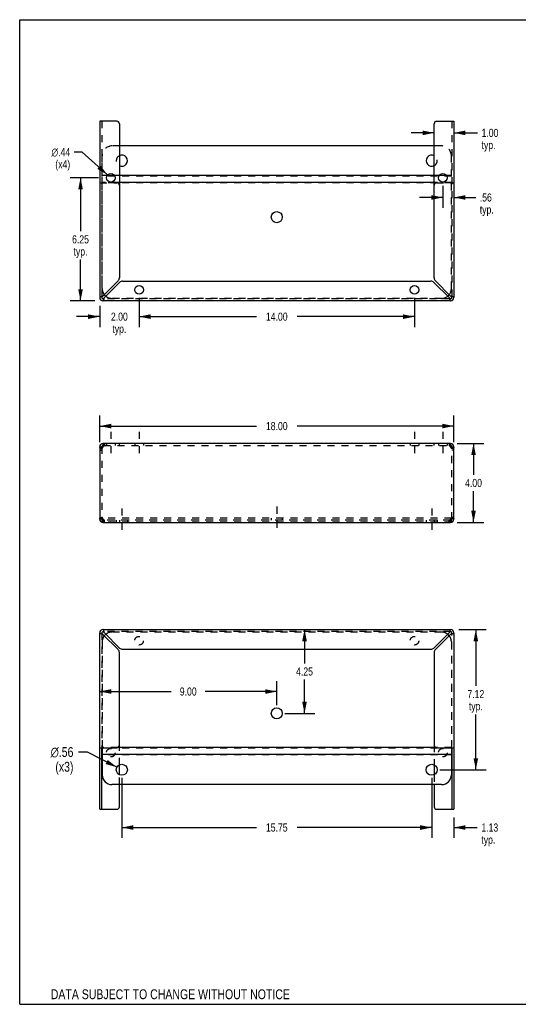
# Model space of a CAD drawing. Header units: inches. Extents: x 0 to 64.7, y 0 to 50.
# Tile 1 of 2: x 0 to 25.3, y 0 to 50. Entities that reach past the tile are written whole.
import ezdxf

# ---------------------------------------------------------------- set-up
doc = ezdxf.new("R2010")
doc.units = ezdxf.units.IN
doc.header["$LTSCALE"] = 3.558824
doc.header["$MEASUREMENT"] = 0
doc.linetypes.add('DASHED', pattern=[0.2, 0.1, -0.1])
doc.linetypes.add('HIDDEN', pattern=[0.2, 0.1, -0.1])
doc.layers.get('0').update_dxf_attribs({"linetype": 'CONTINUOUS'})
doc.layers.add('DEFAULT_2', color=8, linetype='HIDDEN')
doc.layers.add('DIMENSIONS', color=7, linetype='CONTINUOUS')
doc.styles.get("Standard").update_dxf_attribs({"font": 'txt', "width": 0.8})
doc.styles.add('TEXTSTYLE_1', font='gdt', dxfattribs={"width": 0.8})
doc.dimstyles.new('DIMSTYLE_1', dxfattribs={"dimtxt": 0.411765, "dimasz": 0.588235, "dimexe": 0.09, "dimexo": 0.07, "dimgap": 0.035, "dimtad": 0, "dimtih": 1, "dimtoh": 1, "dimzin": 4, "dimdsep": 46, "dimtxsty": 'Standard', "dimblk": '_FILLED', "dimblk1": '_FILLED', "dimblk2": '_FILLED', "dimcen": 0.09, "dimadec": 0, "dimazin": 0, "dimtfac": 1, "dimtofl": 0, "dimtmove": 0, "dimatfit": 3, "dimldrblk": '_FILLED', "dimfxl": 1, "dimtolj": 1, "dimtzin": 4, "dimarcsym": 0})
doc.dimstyles.new('DIMSTYLE_2', dxfattribs={"dimtxt": 0.5, "dimasz": 0.588235, "dimexe": 0.09, "dimexo": 0.07, "dimgap": 0.09, "dimtad": 0, "dimtih": 1, "dimtoh": 1, "dimzin": 4, "dimdsep": 46, "dimtxsty": 'Standard', "dimblk": '_FILLED', "dimblk1": '_FILLED', "dimblk2": '_FILLED', "dimcen": 0.09, "dimadec": 0, "dimazin": 0, "dimtfac": 1, "dimtofl": 0, "dimtmove": 0, "dimatfit": 3, "dimldrblk": '_FILLED', "dimfxl": 1, "dimtolj": 1, "dimtzin": 4, "dimarcsym": 0})
doc.dimstyles.new('DIMSTYLE_3', dxfattribs={"dimtxt": 0.411765, "dimasz": 0.588235, "dimexe": 0.09, "dimexo": 0.07, "dimgap": 0.09, "dimtad": 0, "dimtih": 1, "dimtoh": 1, "dimzin": 4, "dimdsep": 46, "dimtxsty": 'Standard', "dimblk": '_FILLED', "dimblk1": '_FILLED', "dimblk2": '_FILLED', "dimcen": 0.09, "dimadec": 0, "dimazin": 0, "dimtfac": 1, "dimtofl": 0, "dimtmove": 0, "dimatfit": 3, "dimldrblk": '_FILLED', "dimfxl": 1, "dimtolj": 1, "dimtzin": 4, "dimarcsym": 0})

# ---------------------------------------------------------------- blocks, each defined once
blk = doc.blocks.new('_FILLED')
at = {"color": 0, "linetype": 'ByBlock'}
blk.add_solid([(0, 0), (-1, 0.2), (-1, -0.2)], dxfattribs=at)
blk = doc.blocks.new('*D1')
at = {"layer": 'DIMENSIONS', "color": 2, "linetype": 'Continuous'}
for p, q in [((4.066, 28.546), (4.066, 29.893)), ((22.067, 28.546), (22.067, 29.893)), ((4.066, 29.363), (12.037, 29.363)), ((22.067, 29.363), (14.096, 29.363))]:
    blk.add_line(p, q, dxfattribs=at)
at = {"layer": 'DIMENSIONS', "color": 2, "linetype": 'Continuous', "xscale": 0.5882352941, "yscale": 0.5882352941, "zscale": 0.5882352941, "rotation": 180}
blk.add_blockref('_FILLED', (4.066, 29.363), dxfattribs=at)
at = {"layer": 'DIMENSIONS', "color": 2, "linetype": 'Continuous', "xscale": 0.5882352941, "yscale": 0.5882352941, "zscale": 0.5882352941}
blk.add_blockref('_FILLED', (22.067, 29.363), dxfattribs=at)
at = {"layer": 'DIMENSIONS', "color": 2, "linetype": 'Continuous', "insert": (13.066, 29.569), "char_height": 0.4118, "width": 1.64706, "attachment_point": 2, "line_spacing_factor": 0.9}
blk.add_mtext('18.00', dxfattribs=at)
blk = doc.blocks.new('*D2')
at = {"layer": 'DIMENSIONS', "color": 2, "linetype": 'Continuous'}
for p, q in [((22.236, 28.475), (23.595, 28.475)), ((23.066, 28.475), (23.066, 26.887)), ((23.066, 24.475), (23.066, 26.063)), ((22.236, 24.475), (23.595, 24.475))]:
    blk.add_line(p, q, dxfattribs=at)
at = {"layer": 'DIMENSIONS', "color": 2, "linetype": 'Continuous', "xscale": 0.5882352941, "yscale": 0.5882352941, "zscale": 0.5882352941}
for p, rotation in [((23.066, 28.475), 90), ((23.066, 24.475), 270)]:
    blk.add_blockref('_FILLED', p, dxfattribs=dict(at, rotation=rotation))
at = {"layer": 'DIMENSIONS', "color": 2, "linetype": 'Continuous', "insert": (23.066, 26.681), "char_height": 0.4118, "width": 1.31765, "attachment_point": 2, "line_spacing_factor": 0.9}
blk.add_mtext('4.00', dxfattribs=at)
blk = doc.blocks.new('*D5')
at = {"layer": 'DIMENSIONS', "color": 2, "linetype": 'Continuous'}
for p, q in [((14.477, 19.028), (14.477, 17.314)), ((14.477, 14.776), (14.477, 16.49)), ((13.478, 14.776), (15.007, 14.776))]:
    blk.add_line(p, q, dxfattribs=at)
at = {"layer": 'DIMENSIONS', "color": 2, "linetype": 'Continuous', "xscale": 0.5882352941, "yscale": 0.5882352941, "zscale": 0.5882352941}
for p, rotation in [((14.477, 19.028), 90), ((14.477, 14.776), 270)]:
    blk.add_blockref('_FILLED', p, dxfattribs=dict(at, rotation=rotation))
at = {"layer": 'DIMENSIONS', "color": 2, "linetype": 'Continuous', "insert": (14.477, 17.108), "char_height": 0.4118, "width": 1.31765, "attachment_point": 2, "line_spacing_factor": 0.9}
blk.add_mtext('4.25', dxfattribs=at)
blk = doc.blocks.new('*D6')
at = {"layer": 'DIMENSIONS', "color": 2, "linetype": 'Continuous'}
for p, q in [((13.066, 15.188), (13.066, 16.414)), ((4.066, 15.884), (7.702, 15.884)), ((13.066, 15.884), (9.431, 15.884))]:
    blk.add_line(p, q, dxfattribs=at)
at = {"layer": 'DIMENSIONS', "color": 2, "linetype": 'Continuous', "xscale": 0.5882352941, "yscale": 0.5882352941, "zscale": 0.5882352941, "rotation": 180}
blk.add_blockref('_FILLED', (4.066, 15.884), dxfattribs=at)
at = {"layer": 'DIMENSIONS', "color": 2, "linetype": 'Continuous', "xscale": 0.5882352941, "yscale": 0.5882352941, "zscale": 0.5882352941}
blk.add_blockref('_FILLED', (13.066, 15.884), dxfattribs=at)
at = {"layer": 'DIMENSIONS', "color": 2, "linetype": 'Continuous', "insert": (8.566, 16.09), "char_height": 0.4118, "width": 1.31765, "attachment_point": 2, "line_spacing_factor": 0.9}
blk.add_mtext('9.00', dxfattribs=at)
blk = doc.blocks.new('*D7')
at = {"layer": 'DIMENSIONS', "color": 2, "linetype": 'Continuous'}
for p, q in [((20.941, 11.497), (20.941, 8.448)), ((22.067, 9.493), (22.067, 8.448)), ((20.941, 8.977), (19.765, 8.977)), ((22.067, 8.977), (23.257, 8.977))]:
    blk.add_line(p, q, dxfattribs=at)
at = {"layer": 'DIMENSIONS', "color": 2, "linetype": 'Continuous', "xscale": 0.5882352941, "yscale": 0.5882352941, "zscale": 0.5882352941}
blk.add_blockref('_FILLED', (20.941, 8.977), dxfattribs=at)
at = {"layer": 'DIMENSIONS', "color": 2, "linetype": 'Continuous', "xscale": 0.5882352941, "yscale": 0.5882352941, "zscale": 0.5882352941, "rotation": 180}
blk.add_blockref('_FILLED', (22.067, 8.977), dxfattribs=at)
at = {"layer": 'DIMENSIONS', "color": 2, "linetype": 'Continuous', "insert": (23.463, 9.183), "char_height": 0.4118, "width": 1.31765, "attachment_point": 1, "line_spacing_factor": 0.9}
blk.add_mtext('1.13\\Ptyp.', dxfattribs=at)
blk = doc.blocks.new('*D8')
at = {"layer": 'DIMENSIONS', "color": 2, "linetype": 'Continuous'}
for p, q in [((5.191, 11.497), (5.191, 8.448)), ((20.941, 11.497), (20.941, 8.448)), ((5.191, 8.977), (12.037, 8.977)), ((20.941, 8.977), (14.096, 8.977))]:
    blk.add_line(p, q, dxfattribs=at)
at = {"layer": 'DIMENSIONS', "color": 2, "linetype": 'Continuous', "xscale": 0.5882352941, "yscale": 0.5882352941, "zscale": 0.5882352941, "rotation": 180}
blk.add_blockref('_FILLED', (5.191, 8.977), dxfattribs=at)
at = {"layer": 'DIMENSIONS', "color": 2, "linetype": 'Continuous', "xscale": 0.5882352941, "yscale": 0.5882352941, "zscale": 0.5882352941}
blk.add_blockref('_FILLED', (20.941, 8.977), dxfattribs=at)
at = {"layer": 'DIMENSIONS', "color": 2, "linetype": 'Continuous', "insert": (13.066, 9.183), "char_height": 0.4118, "width": 1.64706, "attachment_point": 2, "line_spacing_factor": 0.9}
blk.add_mtext('15.75', dxfattribs=at)
blk = doc.blocks.new('*D9')
at = {"layer": 'DIMENSIONS', "color": 2, "linetype": 'Continuous'}
for p, q in [((22.312, 19.028), (23.712, 19.028)), ((23.183, 19.028), (23.183, 16.166)), ((23.183, 11.909), (23.183, 14.725)), ((21.353, 11.909), (23.712, 11.909))]:
    blk.add_line(p, q, dxfattribs=at)
at = {"layer": 'DIMENSIONS', "color": 2, "linetype": 'Continuous', "xscale": 0.5882352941, "yscale": 0.5882352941, "zscale": 0.5882352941}
for p, rotation in [((23.183, 19.028), 90), ((23.183, 11.909), 270)]:
    blk.add_blockref('_FILLED', p, dxfattribs=dict(at, rotation=rotation))
at = {"layer": 'DIMENSIONS', "color": 2, "linetype": 'Continuous', "insert": (23.183, 15.96), "char_height": 0.4118, "width": 1.31765, "attachment_point": 2, "line_spacing_factor": 0.9}
blk.add_mtext('7.12\\Ptyp.', dxfattribs=at)
blk = doc.blocks.new('*D10')
at = {"layer": 'DIMENSIONS', "color": 2, "linetype": 'Continuous'}
for p, q in [((3.445, 12.811), (2.983, 12.811)), ((4.942, 12.038), (3.445, 12.811))]:
    blk.add_line(p, q, dxfattribs=at)
at = {"layer": 'DIMENSIONS', "color": 2, "linetype": 'Continuous', "xscale": 0.5882352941, "yscale": 0.5882352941, "zscale": 0.5882352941, "rotation": 332.6934381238}
blk.add_blockref('_FILLED', (4.942, 12.038), dxfattribs=at)
at = {"layer": 'DIMENSIONS', "color": 2, "linetype": 'Continuous', "insert": (2.733, 13.061), "char_height": 0.5, "width": 1.86667, "attachment_point": 3, "line_spacing_factor": 0.9, "style": 'TEXTSTYLE_1'}
blk.add_mtext('{\\Fgdt;n}\\Ftxt;.56\\P(x3)', dxfattribs=at)
blk = doc.blocks.new('*D11')
at = {"layer": 'DIMENSIONS', "color": 2, "linetype": 'Continuous'}
for p, q in [((3.998, 41.971), (2.563, 41.971)), ((3.092, 41.971), (3.092, 39.258)), ((3.092, 35.721), (3.092, 37.817)), ((3.821, 35.721), (2.563, 35.721))]:
    blk.add_line(p, q, dxfattribs=at)
at = {"layer": 'DIMENSIONS', "color": 2, "linetype": 'Continuous', "xscale": 0.5882352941, "yscale": 0.5882352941, "zscale": 0.5882352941}
for p, rotation in [((3.092, 41.971), 90), ((3.092, 35.721), 270)]:
    blk.add_blockref('_FILLED', p, dxfattribs=dict(at, rotation=rotation))
at = {"layer": 'DIMENSIONS', "color": 2, "linetype": 'Continuous', "insert": (3.092, 39.052), "char_height": 0.4118, "width": 1.31765, "attachment_point": 2, "line_spacing_factor": 0.9}
blk.add_mtext('6.25\\Ptyp.', dxfattribs=at)
blk = doc.blocks.new('*D12')
at = {"layer": 'DIMENSIONS', "color": 2, "linetype": 'Continuous'}
for p, q in [((6.066, 35.872), (6.066, 34.391)), ((4.066, 35.476), (4.066, 34.391)), ((4.066, 34.92), (2.89, 34.92)), ((6.066, 34.92), (7.243, 34.92))]:
    blk.add_line(p, q, dxfattribs=at)
at = {"layer": 'DIMENSIONS', "color": 2, "linetype": 'Continuous', "xscale": 0.5882352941, "yscale": 0.5882352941, "zscale": 0.5882352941}
blk.add_blockref('_FILLED', (4.066, 34.92), dxfattribs=at)
at = {"layer": 'DIMENSIONS', "color": 2, "linetype": 'Continuous', "xscale": 0.5882352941, "yscale": 0.5882352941, "zscale": 0.5882352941, "rotation": 180}
blk.add_blockref('_FILLED', (6.066, 34.92), dxfattribs=at)
at = {"layer": 'DIMENSIONS', "color": 2, "linetype": 'Continuous', "insert": (5.066, 35.126), "char_height": 0.4118, "width": 1.31765, "attachment_point": 2, "line_spacing_factor": 0.9}
blk.add_mtext('2.00\\Ptyp.', dxfattribs=at)
blk = doc.blocks.new('*D13')
at = {"layer": 'DIMENSIONS', "color": 2, "linetype": 'Continuous'}
for p, q in [((6.066, 35.872), (6.066, 34.391)), ((20.067, 35.872), (20.067, 34.391)), ((6.066, 34.92), (12.037, 34.92)), ((20.067, 34.92), (14.096, 34.92))]:
    blk.add_line(p, q, dxfattribs=at)
at = {"layer": 'DIMENSIONS', "color": 2, "linetype": 'Continuous', "xscale": 0.5882352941, "yscale": 0.5882352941, "zscale": 0.5882352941, "rotation": 180}
blk.add_blockref('_FILLED', (6.066, 34.92), dxfattribs=at)
at = {"layer": 'DIMENSIONS', "color": 2, "linetype": 'Continuous', "xscale": 0.5882352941, "yscale": 0.5882352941, "zscale": 0.5882352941}
blk.add_blockref('_FILLED', (20.067, 34.92), dxfattribs=at)
at = {"layer": 'DIMENSIONS', "color": 2, "linetype": 'Continuous', "insert": (13.066, 35.126), "char_height": 0.4118, "width": 1.64706, "attachment_point": 2, "line_spacing_factor": 0.9}
blk.add_mtext('14.00', dxfattribs=at)
blk = doc.blocks.new('*D14')
at = {"layer": 'DIMENSIONS', "color": 2, "linetype": 'Continuous'}
for p, q in [((21.504, 41.56), (21.504, 40.443)), ((21.504, 40.973), (20.328, 40.973)), ((22.067, 40.973), (23.177, 40.973))]:
    blk.add_line(p, q, dxfattribs=at)
at = {"layer": 'DIMENSIONS', "color": 2, "linetype": 'Continuous', "xscale": 0.5882352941, "yscale": 0.5882352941, "zscale": 0.5882352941}
blk.add_blockref('_FILLED', (21.504, 40.973), dxfattribs=at)
at = {"layer": 'DIMENSIONS', "color": 2, "linetype": 'Continuous', "xscale": 0.5882352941, "yscale": 0.5882352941, "zscale": 0.5882352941, "rotation": 180}
blk.add_blockref('_FILLED', (22.067, 40.973), dxfattribs=at)
at = {"layer": 'DIMENSIONS', "color": 2, "linetype": 'Continuous', "insert": (23.383, 41.179), "char_height": 0.4118, "width": 1.31765, "attachment_point": 1, "line_spacing_factor": 0.9}
blk.add_mtext('.56\\Ptyp.', dxfattribs=at)
blk = doc.blocks.new('*D15')
at = {"layer": 'DIMENSIONS', "color": 2, "linetype": 'Continuous'}
for p, q in [((21.067, 44.253), (19.89, 44.253)), ((22.067, 44.253), (23.268, 44.253))]:
    blk.add_line(p, q, dxfattribs=at)
at = {"layer": 'DIMENSIONS', "color": 2, "linetype": 'Continuous', "xscale": 0.5882352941, "yscale": 0.5882352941, "zscale": 0.5882352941}
blk.add_blockref('_FILLED', (21.067, 44.253), dxfattribs=at)
at = {"layer": 'DIMENSIONS', "color": 2, "linetype": 'Continuous', "xscale": 0.5882352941, "yscale": 0.5882352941, "zscale": 0.5882352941, "rotation": 180}
blk.add_blockref('_FILLED', (22.067, 44.253), dxfattribs=at)
at = {"layer": 'DIMENSIONS', "color": 2, "linetype": 'Continuous', "insert": (23.474, 44.458), "char_height": 0.4118, "width": 1.31765, "attachment_point": 1, "line_spacing_factor": 0.9}
blk.add_mtext('1.00\\Ptyp.', dxfattribs=at)
blk = doc.blocks.new('*D16')
at = {"layer": 'DIMENSIONS', "color": 2, "linetype": 'Continuous'}
for p, q in [((3.168, 43.274), (2.774, 43.274)), ((4.466, 42.117), (3.168, 43.274))]:
    blk.add_line(p, q, dxfattribs=at)
at = {"layer": 'DIMENSIONS', "color": 2, "linetype": 'Continuous', "xscale": 0.5882352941, "yscale": 0.5882352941, "zscale": 0.5882352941, "rotation": 318.2856607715}
blk.add_blockref('_FILLED', (4.466, 42.117), dxfattribs=at)
at = {"layer": 'DIMENSIONS', "color": 2, "linetype": 'Continuous', "insert": (2.568, 43.48), "char_height": 0.41176, "width": 1.53725, "attachment_point": 3, "line_spacing_factor": 0.9, "style": 'TEXTSTYLE_1'}
blk.add_mtext('{\\Fgdt;n}\\Ftxt;.44\\P(x4)', dxfattribs=at)

msp = doc.modelspace()

# ---------------------------------------------------------------- linework, layer by layer
at = {"color": 7, "linetype": 'Continuous'}
for p, q in [((0, 0), (0, 50)), ((0, 50), (64.706, 50)), ((4.162, 35.888), (4.17, 35.888)), ((4.233, 35.825), (4.233, 35.817)), ((21.9, 35.817), (21.9, 35.825)), ((21.963, 35.888), (21.971, 35.888)), ((4.066, 28.308), (4.17, 28.308)), ((4.233, 28.475), (4.233, 28.371)), ((4.252, 28.371), (4.233, 28.371)), ((21.9, 28.371), (21.881, 28.371)), ((21.9, 28.475), (21.9, 28.371)), ((21.96, 28.281), (21.958, 28.271)), ((21.963, 28.308), (22.067, 28.308)), ((4.17, 24.641), (4.066, 24.641)), ((4.173, 24.669), (4.175, 24.679)), ((4.191, 24.595), (4.191, 24.668)), ((4.233, 24.475), (4.233, 24.579)), ((4.233, 24.579), (4.252, 24.579)), ((21.881, 24.579), (21.9, 24.579)), ((21.9, 24.475), (21.9, 24.579)), ((21.941, 24.595), (21.941, 24.668)), ((22.067, 24.641), (21.963, 24.641)), ((4.17, 18.861), (4.162, 18.861)), ((4.233, 18.932), (4.233, 18.924)), ((21.9, 18.924), (21.9, 18.932)), ((21.971, 18.861), (21.963, 18.861)), ((4.17, 9.904), (4.17, 13.028)), ((4.191, 13.028), (4.191, 11.659)), ((21.144, 13.037), (4.989, 13.037)), ((21.941, 13.028), (21.941, 11.659)), ((21.963, 13.028), (21.963, 9.904)), ((21.941, 12.688), (4.191, 12.688)), ((5.066, 11.658), (5.066, 12.16)), ((21.067, 12.16), (21.067, 11.658)), ((21.441, 11.159), (4.691, 11.159)), ((5.066, 10.029), (5.066, 11.159)), ((21.067, 11.159), (21.067, 10.029)), ((4.066, 9.904), (4.941, 9.904)), ((21.192, 9.904), (22.067, 9.904)), ((0, 0), (64.706, 0))]:
    msp.add_line(p, q, dxfattribs=at)
at = {"color": 3, "linetype": 'Continuous'}
for p, q in [((4.066, 44.845), (4.066, 35.888)), ((4.941, 44.845), (4.066, 44.845)), ((5.066, 44.72), (5.066, 36.889)), ((21.067, 36.889), (21.067, 44.72)), ((21.192, 44.845), (22.067, 44.845)), ((22.067, 44.845), (22.067, 35.888)), ((21.067, 43.59), (5.066, 43.59)), ((4.814, 42.088), (4.444, 42.088)), ((21.067, 42.088), (5.066, 42.088)), ((21.689, 42.088), (21.319, 42.088)), ((21.067, 41.739), (5.066, 41.739)), ((5.002, 36.733), (4.233, 35.964)), ((4.309, 35.888), (5.078, 36.657)), ((5.234, 36.721), (20.899, 36.721)), ((21.055, 36.657), (21.824, 35.888)), ((21.9, 35.964), (21.131, 36.733)), ((4.157, 35.941), (4.135, 35.934)), ((21.9, 35.721), (4.233, 35.721)), ((21.847, 35.812), (21.854, 35.79)), ((4.066, 28.308), (4.066, 24.641)), ((21.9, 28.475), (4.233, 28.475)), ((4.233, 28.308), (4.241, 28.334)), ((4.263, 28.406), (4.271, 28.426)), ((21.862, 28.426), (21.87, 28.406)), ((21.892, 28.334), (21.9, 28.308)), ((22.067, 24.641), (22.067, 28.308)), ((4.241, 24.615), (4.233, 24.641)), ((4.271, 24.524), (4.263, 24.544)), ((21.87, 24.544), (21.862, 24.524)), ((21.9, 24.641), (21.892, 24.615)), ((4.233, 24.475), (21.9, 24.475)), ((4.233, 19.028), (21.9, 19.028)), ((4.066, 9.904), (4.066, 18.861)), ((4.233, 18.785), (5.002, 18.016)), ((4.286, 18.937), (4.279, 18.959)), ((5.078, 18.092), (4.309, 18.861)), ((21.824, 18.861), (21.055, 18.092)), ((21.131, 18.016), (21.9, 18.785)), ((21.976, 18.808), (21.998, 18.816)), ((22.067, 18.861), (22.067, 9.904)), ((5.234, 18.028), (20.899, 18.028)), ((5.066, 13.153), (5.066, 17.86)), ((21.067, 17.86), (21.067, 13.153)), ((4.066, 13.028), (4.941, 13.028)), ((21.192, 13.028), (22.067, 13.028))]:
    msp.add_line(p, q, dxfattribs=at)
at = {"color": 2, "linetype": 'DASHED'}
for p, q in [((4.629, 29.063), (4.629, 27.783)), ((6.066, 29.063), (6.066, 27.783)), ((20.067, 29.063), (20.067, 27.783)), ((21.504, 29.063), (21.504, 27.783)), ((5.191, 25.17), (5.191, 23.889)), ((13.066, 25.271), (13.066, 23.991)), ((20.941, 25.17), (20.941, 23.889))]:
    msp.add_line(p, q, dxfattribs=at)
at = {"color": 3, "linetype": 'Continuous'}
for points in [[(4.135, 35.934), (4.115, 35.926), (4.098, 35.918), (4.085, 35.911), (4.075, 35.903), (4.069, 35.896), (4.066, 35.888)], [(4.233, 35.964), (4.207, 35.957), (4.182, 35.949), (4.157, 35.941)], [(4.233, 35.721), (4.241, 35.724), (4.248, 35.73), (4.256, 35.74), (4.263, 35.753), (4.271, 35.77), (4.279, 35.79)], [(4.279, 35.79), (4.286, 35.812), (4.294, 35.837), (4.302, 35.862), (4.309, 35.888)], [(21.824, 35.888), (21.831, 35.862), (21.839, 35.837), (21.847, 35.812)], [(21.854, 35.79), (21.862, 35.77), (21.87, 35.753), (21.877, 35.74), (21.885, 35.73), (21.892, 35.724), (21.9, 35.721)], [(21.998, 35.934), (21.976, 35.941), (21.951, 35.949), (21.926, 35.957), (21.9, 35.964)], [(22.067, 35.888), (22.064, 35.896), (22.058, 35.903), (22.048, 35.911), (22.035, 35.918), (22.018, 35.926), (21.998, 35.934)], [(4.115, 28.226), (4.101, 28.24), (4.089, 28.254), (4.079, 28.267), (4.072, 28.281), (4.068, 28.295), (4.066, 28.308)], [(4.233, 28.308), (4.211, 28.295), (4.19, 28.281), (4.169, 28.267), (4.15, 28.254), (4.132, 28.24), (4.115, 28.226)], [(4.241, 28.334), (4.248, 28.36), (4.256, 28.384), (4.263, 28.406)], [(4.271, 28.426), (4.279, 28.443), (4.286, 28.457), (4.294, 28.467), (4.302, 28.473), (4.309, 28.475)], [(21.824, 28.475), (21.831, 28.473), (21.839, 28.467), (21.847, 28.457), (21.854, 28.443), (21.862, 28.426)], [(21.87, 28.406), (21.877, 28.384), (21.885, 28.36), (21.892, 28.334)], [(22.018, 28.226), (22.001, 28.24), (21.983, 28.254), (21.964, 28.267), (21.943, 28.281), (21.922, 28.295), (21.9, 28.308)], [(22.067, 28.308), (22.065, 28.295), (22.061, 28.281), (22.054, 28.267), (22.044, 28.254), (22.032, 28.24), (22.018, 28.226)], [(4.066, 24.641), (4.068, 24.655), (4.072, 24.669), (4.079, 24.683), (4.089, 24.696), (4.101, 24.71), (4.115, 24.724)], [(4.115, 24.724), (4.132, 24.71), (4.15, 24.696), (4.169, 24.683), (4.19, 24.669), (4.211, 24.655), (4.233, 24.641)], [(4.263, 24.544), (4.256, 24.566), (4.248, 24.59), (4.241, 24.615)], [(4.309, 24.475), (4.302, 24.477), (4.294, 24.483), (4.286, 24.493), (4.279, 24.507), (4.271, 24.524)], [(21.862, 24.524), (21.854, 24.507), (21.847, 24.493), (21.839, 24.483), (21.831, 24.477), (21.824, 24.475)], [(21.892, 24.615), (21.885, 24.59), (21.877, 24.566), (21.87, 24.544)], [(21.9, 24.641), (21.922, 24.655), (21.943, 24.669), (21.964, 24.683), (21.983, 24.696), (22.001, 24.71), (22.018, 24.724)], [(22.018, 24.724), (22.032, 24.71), (22.044, 24.696), (22.054, 24.683), (22.061, 24.669), (22.065, 24.655), (22.067, 24.641)], [(4.279, 18.959), (4.271, 18.979), (4.263, 18.996), (4.256, 19.01), (4.248, 19.02), (4.241, 19.026), (4.233, 19.028)], [(21.9, 19.028), (21.892, 19.026), (21.885, 19.02), (21.877, 19.01), (21.87, 18.996), (21.862, 18.979), (21.854, 18.959)], [(4.066, 18.861), (4.069, 18.854), (4.075, 18.846), (4.085, 18.838), (4.098, 18.831), (4.115, 18.823), (4.135, 18.816)], [(4.135, 18.816), (4.157, 18.808), (4.182, 18.8), (4.207, 18.793), (4.233, 18.785)], [(4.309, 18.861), (4.302, 18.887), (4.294, 18.913), (4.286, 18.937)], [(21.854, 18.959), (21.847, 18.937), (21.839, 18.913), (21.831, 18.887), (21.824, 18.861)], [(21.9, 18.785), (21.926, 18.793), (21.951, 18.8), (21.976, 18.808)], [(21.998, 18.816), (22.018, 18.823), (22.035, 18.831), (22.048, 18.838), (22.058, 18.846), (22.064, 18.854), (22.067, 18.861)]]:
    msp.add_lwpolyline(points, dxfattribs=at)
at = {"color": 7, "linetype": 'Continuous'}
for points in [[(4.233, 35.964), (4.223, 35.957), (4.214, 35.949), (4.205, 35.941), (4.196, 35.934), (4.189, 35.926), (4.182, 35.918), (4.177, 35.911), (4.174, 35.903), (4.171, 35.896), (4.17, 35.888)], [(4.233, 35.825), (4.241, 35.826), (4.248, 35.829), (4.256, 35.832), (4.263, 35.837)], [(4.263, 35.837), (4.271, 35.844), (4.279, 35.851), (4.286, 35.86), (4.294, 35.869), (4.302, 35.878), (4.309, 35.888)], [(21.824, 35.888), (21.831, 35.878), (21.839, 35.869), (21.847, 35.86), (21.854, 35.851), (21.862, 35.844), (21.87, 35.837), (21.877, 35.832), (21.885, 35.829), (21.892, 35.826), (21.9, 35.825)], [(21.951, 35.918), (21.944, 35.926), (21.937, 35.934), (21.928, 35.941), (21.919, 35.949), (21.91, 35.957), (21.9, 35.964)], [(21.963, 35.888), (21.962, 35.896), (21.959, 35.903), (21.956, 35.911), (21.951, 35.918)], [(4.175, 28.271), (4.173, 28.281), (4.171, 28.295), (4.17, 28.308)], [(21.963, 28.308), (21.962, 28.295), (21.96, 28.281)], [(4.17, 24.641), (4.171, 24.655), (4.173, 24.669)], [(21.958, 24.679), (21.96, 24.669), (21.962, 24.655), (21.963, 24.641)], [(4.17, 18.861), (4.171, 18.854), (4.174, 18.846), (4.177, 18.838), (4.182, 18.831)], [(4.182, 18.831), (4.189, 18.823), (4.196, 18.816), (4.205, 18.808), (4.214, 18.8), (4.223, 18.793), (4.233, 18.785)], [(4.309, 18.861), (4.302, 18.871), (4.294, 18.881), (4.286, 18.89), (4.279, 18.898), (4.271, 18.905), (4.263, 18.912), (4.256, 18.917), (4.248, 18.921), (4.241, 18.923), (4.233, 18.924)], [(21.87, 18.912), (21.862, 18.905), (21.854, 18.898), (21.847, 18.89), (21.839, 18.881), (21.831, 18.871), (21.824, 18.861)], [(21.9, 18.924), (21.892, 18.923), (21.885, 18.921), (21.877, 18.917), (21.87, 18.912)], [(21.9, 18.785), (21.91, 18.793), (21.919, 18.8), (21.928, 18.808), (21.937, 18.816), (21.944, 18.823), (21.951, 18.831), (21.956, 18.838), (21.959, 18.846), (21.962, 18.854), (21.963, 18.861)]]:
    msp.add_lwpolyline(points, dxfattribs=at)
at = {"color": 3, "linetype": 'Continuous'}
for centre, radius in [((4.629, 41.971), 0.219), ((21.504, 41.971), 0.219), ((13.066, 39.973), 0.281), ((6.066, 36.284), 0.219), ((20.067, 36.284), 0.219)]:
    msp.add_circle(centre, radius, dxfattribs=at)
at = {"color": 7, "linetype": 'Continuous'}
for centre in [(13.066, 14.776), (5.191, 11.909), (20.941, 11.909)]:
    msp.add_circle(centre, 0.281, dxfattribs=at)
at = {"color": 3, "linetype": 'Continuous'}
for centre, radius, start, end in [((4.941, 44.72), 0.125, 0, 90), ((21.192, 44.72), 0.125, 90, 180), ((5.191, 42.84), 0.281, 243.5695, 116.4305), ((20.941, 42.84), 0.281, 63.5695, 296.4305), ((4.846, 36.889), 0.22, 315, 360), ((5.234, 36.501), 0.22, 90, 135), ((20.899, 36.501), 0.22, 45, 90), ((21.287, 36.889), 0.22, 180, 225), ((4.691, 36.348), 0.5, 218.9378, 231.304), ((21.441, 36.348), 0.5, 308.696, 321.0622), ((4.233, 35.888), 0.167, 180, 270), ((21.9, 35.888), 0.167, 270, 360), ((4.233, 28.308), 0.167, 90, 180), ((21.9, 28.308), 0.167, 0, 90), ((4.233, 24.641), 0.167, 180, 270), ((21.9, 24.641), 0.167, 270, 360), ((4.233, 18.861), 0.167, 90, 180), ((21.9, 18.861), 0.167, 0, 90), ((4.846, 17.86), 0.22, 0, 45), ((5.234, 18.248), 0.22, 225, 270), ((20.899, 18.248), 0.22, 270, 315), ((21.287, 17.86), 0.22, 135, 180), ((4.941, 13.153), 0.125, 270, 360), ((21.192, 13.153), 0.125, 180, 270)]:
    msp.add_arc(centre, radius, start, end, dxfattribs=at)
at = {"color": 7, "linetype": 'Continuous'}
for centre, radius, start, end in [((4.233, 35.888), 0.0625, 180, 270), ((21.9, 35.888), 0.0625, 270, 360), ((4.233, 28.308), 0.0625, 90, 180), ((21.9, 28.308), 0.0625, 0, 90), ((4.233, 24.641), 0.0625, 180, 270), ((21.9, 24.641), 0.0625, 270, 360), ((4.233, 18.861), 0.0625, 90, 180), ((4.691, 18.401), 0.5, 128.696, 141.0622), ((21.441, 18.401), 0.5, 38.9378, 51.304), ((21.9, 18.861), 0.0625, 0, 90), ((4.691, 11.659), 0.5, 180, 270), ((21.441, 11.659), 0.5, 270, 360), ((4.941, 10.029), 0.125, 270, 360), ((21.192, 10.029), 0.125, 180, 270)]:
    msp.add_arc(centre, radius, start, end, dxfattribs=at)
at = {"layer": 'DEFAULT_2', "color": 8, "linetype": 'HIDDEN'}
for p, q in [((4.17, 44.845), (4.17, 35.888)), ((21.963, 44.845), (21.963, 35.888)), ((5.066, 43.59), (4.691, 43.59)), ((21.441, 43.59), (21.067, 43.59)), ((4.191, 36.348), (4.191, 43.09)), ((21.941, 36.348), (21.941, 43.09)), ((4.444, 42.088), (4.191, 42.088)), ((21.941, 42.061), (4.191, 42.061)), ((5.066, 42.088), (4.814, 42.088)), ((21.319, 42.088), (21.067, 42.088)), ((21.941, 42.088), (21.689, 42.088)), ((4.066, 41.721), (4.941, 41.721)), ((5.066, 41.739), (4.191, 41.739)), ((21.941, 41.712), (4.191, 41.712)), ((21.941, 41.739), (21.067, 41.739)), ((21.192, 41.721), (22.067, 41.721)), ((21.9, 35.825), (4.233, 35.825)), ((21.441, 35.848), (4.691, 35.848)), ((4.066, 28.134), (4.17, 28.134)), ((4.115, 28.226), (4.189, 28.226)), ((4.17, 28.308), (4.17, 24.641)), ((4.252, 28.371), (21.881, 28.371)), ((4.309, 28.475), (4.309, 28.371)), ((4.41, 28.475), (4.41, 28.371)), ((4.848, 28.475), (4.848, 28.371)), ((5.066, 28.371), (5.066, 28.475)), ((5.848, 28.475), (5.848, 28.371)), ((6.285, 28.475), (6.285, 28.371)), ((19.848, 28.475), (19.848, 28.371)), ((20.285, 28.475), (20.285, 28.371)), ((21.067, 28.371), (21.067, 28.475)), ((21.285, 28.475), (21.285, 28.371)), ((21.723, 28.475), (21.723, 28.371)), ((21.824, 28.475), (21.824, 28.371)), ((22.018, 28.226), (21.944, 28.226)), ((21.963, 24.641), (21.963, 28.308)), ((22.067, 28.134), (21.963, 28.134)), ((4.066, 24.724), (4.189, 24.724)), ((4.191, 24.668), (4.191, 24.683)), ((21.941, 24.683), (4.191, 24.683)), ((4.191, 24.478), (4.191, 24.595)), ((21.941, 24.582), (4.191, 24.582)), ((4.233, 24.579), (4.191, 24.579)), ((21.881, 24.579), (4.252, 24.579)), ((4.309, 24.475), (4.309, 24.579)), ((4.91, 24.582), (4.91, 24.478)), ((5.066, 24.579), (5.066, 24.475)), ((5.473, 24.582), (5.473, 24.478)), ((12.785, 24.683), (12.785, 24.579)), ((13.348, 24.683), (13.348, 24.579)), ((20.66, 24.582), (20.66, 24.478)), ((21.067, 24.579), (21.067, 24.475)), ((21.223, 24.582), (21.223, 24.478)), ((21.824, 24.475), (21.824, 24.579)), ((21.941, 24.579), (21.9, 24.579)), ((21.941, 24.668), (21.941, 24.683)), ((21.941, 24.478), (21.941, 24.595)), ((22.067, 24.724), (21.944, 24.724)), ((21.941, 24.478), (4.191, 24.478)), ((4.17, 18.861), (4.17, 13.028)), ((21.9, 18.924), (4.233, 18.924)), ((21.441, 18.901), (4.691, 18.901)), ((21.963, 13.028), (21.963, 18.861)), ((4.191, 18.401), (4.191, 13.028)), ((21.941, 18.401), (21.941, 13.028)), ((4.989, 13.037), (4.191, 13.037)), ((21.941, 13.011), (4.191, 13.011)), ((5.066, 12.16), (5.066, 13.153)), ((21.067, 13.153), (21.067, 12.16)), ((21.941, 13.037), (21.144, 13.037)), ((21.941, 12.662), (4.191, 12.662)), ((5.066, 11.159), (5.066, 11.658)), ((21.067, 11.658), (21.067, 11.159))]:
    msp.add_line(p, q, dxfattribs=at)
for points in [[(4.189, 28.226), (4.183, 28.24), (4.179, 28.254), (4.175, 28.267), (4.175, 28.271)], [(4.233, 28.308), (4.225, 28.295), (4.217, 28.281), (4.209, 28.267), (4.202, 28.254), (4.195, 28.24), (4.189, 28.226)], [(4.233, 28.308), (4.241, 28.318), (4.248, 28.328), (4.256, 28.337), (4.263, 28.345), (4.271, 28.353), (4.279, 28.359), (4.286, 28.364), (4.294, 28.368), (4.302, 28.37), (4.309, 28.371)], [(21.824, 28.371), (21.831, 28.37), (21.839, 28.368), (21.847, 28.364), (21.854, 28.359), (21.862, 28.353), (21.87, 28.345), (21.877, 28.337), (21.885, 28.328), (21.892, 28.318), (21.9, 28.308)], [(21.944, 28.226), (21.938, 28.24), (21.931, 28.254), (21.924, 28.267), (21.916, 28.281), (21.908, 28.295), (21.9, 28.308)], [(21.958, 28.271), (21.958, 28.267), (21.954, 28.254), (21.95, 28.24), (21.944, 28.226)], [(4.175, 24.679), (4.175, 24.683), (4.179, 24.696), (4.183, 24.71), (4.189, 24.724)], [(4.189, 24.724), (4.195, 24.71), (4.202, 24.696), (4.209, 24.683), (4.217, 24.669), (4.225, 24.655), (4.233, 24.641)], [(4.309, 24.579), (4.302, 24.58), (4.294, 24.582), (4.286, 24.586), (4.279, 24.591), (4.271, 24.597), (4.263, 24.605), (4.256, 24.613), (4.248, 24.622), (4.241, 24.632), (4.233, 24.641)], [(21.9, 24.641), (21.892, 24.632), (21.885, 24.622), (21.877, 24.613), (21.87, 24.605), (21.862, 24.597), (21.854, 24.591), (21.847, 24.586), (21.839, 24.582), (21.831, 24.58), (21.824, 24.579)], [(21.9, 24.641), (21.908, 24.655), (21.916, 24.669), (21.924, 24.683), (21.931, 24.696), (21.938, 24.71), (21.944, 24.724)], [(21.944, 24.724), (21.95, 24.71), (21.954, 24.696), (21.958, 24.683), (21.958, 24.679)]]:
    msp.add_lwpolyline(points, dxfattribs=at)
for centre in [(6.066, 18.465), (20.067, 18.465), (4.629, 12.778), (21.504, 12.778)]:
    msp.add_circle(centre, 0.219, dxfattribs=at)
for centre, radius, start, end in [((4.691, 43.09), 0.5, 90, 180), ((21.441, 43.09), 0.5, 0, 90), ((5.191, 42.84), 0.281, 116.4305, 243.5695), ((20.941, 42.84), 0.281, 296.4305, 63.5695), ((4.941, 41.596), 0.125, 0, 90), ((21.192, 41.596), 0.125, 90, 180), ((4.691, 36.348), 0.5, 180, 218.9378), ((21.441, 36.348), 0.5, 321.0622, 360), ((4.691, 36.348), 0.5, 231.304, 270), ((21.441, 36.348), 0.5, 270, 308.696), ((4.691, 18.401), 0.5, 141.0622, 180), ((4.691, 18.401), 0.5, 90, 128.696), ((21.441, 18.401), 0.5, 51.304, 90), ((21.441, 18.401), 0.5, 0, 38.9378)]:
    msp.add_arc(centre, radius, start, end, dxfattribs=at)

# ---------------------------------------------------------------- texts
at = {"layer": 'DIMENSIONS', "color": 2, "linetype": 'Continuous', "insert": (7.657, 0.761), "char_height": 0.5, "width": 14.8, "attachment_point": 2, "line_spacing_factor": 0.9}
msp.add_mtext('DATA SUBJECT TO CHANGE WITHOUT NOTICE', dxfattribs=at)

# ---------------------------------------------------------------- dimensions: what is measured, and where the dimension line sits
at = {"layer": 'DIMENSIONS', "color": 2, "linetype": 'Continuous'}
for base, p1, p2, picture, middle in [((22.067, 44.253), (21.067, 44.72), (22.067, 44.845), '*D15', (24.132, 43.944)), ((6.066, 34.92), (4.066, 35.546), (6.066, 35.942), '*D12', (5.066, 34.612))]:
    dim = msp.add_linear_dim(base=base, p1=p1, p2=p2, text='<>\\Ptyp.', dimstyle='DIMSTYLE_1', dxfattribs=at)
    dim.commit()
    dim.dimension.update_dxf_attribs({"geometry": picture, "text_midpoint": middle, "dimtype": 160})
for base, p1, p2, angle, picture, middle in [((21.504, 40.973), (22.067, 44.845), (21.504, 41.63), 180, '*D14', (24.041, 40.664)), ((3.092, 41.971), (3.891, 35.721), (4.068, 41.971), 90, '*D11', (3.092, 38.538)), ((23.183, 11.909), (22.242, 19.028), (21.283, 11.909), 270, '*D9', (23.183, 15.446)), ((20.941, 8.977), (22.067, 8.378), (20.941, 11.567), 180, '*D7', (24.122, 8.668))]:
    dim = msp.add_linear_dim(base=base, p1=p1, p2=p2, angle=angle, text='<>\\Ptyp.', dimstyle='DIMSTYLE_1', dxfattribs=at)
    dim.commit()
    dim.dimension.update_dxf_attribs({"geometry": picture, "text_midpoint": middle, "dimtype": 160})
for p1, p2, text, dimstyle, picture, middle in [((4.466, 42.117), (4.792, 41.826), '<>\\P(x4)', 'DIMSTYLE_3', '*D16', (1.799, 42.965)), ((4.942, 12.038), (5.441, 11.78), '<>\\P(x3)', 'DIMSTYLE_2', '*D10', (1.799, 12.436))]:
    dim = msp.add_diameter_dim_2p(p1=p1, p2=p2, text=text, dimstyle=dimstyle, dxfattribs=at)
    dim.commit()
    dim.dimension.update_dxf_attribs({"geometry": picture, "text_midpoint": middle, "dimtype": 163})
for base, p1, p2, picture, middle in [((20.067, 34.92), (6.066, 35.942), (20.067, 35.942), '*D13', (13.066, 34.92)), ((13.066, 15.884), (4.066, 13.028), (13.066, 15.118), '*D6', (8.566, 15.884))]:
    dim = msp.add_linear_dim(base=base, p1=p1, p2=p2, dimstyle='DIMSTYLE_1', dxfattribs=at)
    dim.commit()
    dim.dimension.update_dxf_attribs({"geometry": picture, "text_midpoint": middle, "dimtype": 160})
for base, p1, p2, angle, picture, middle in [((4.066, 29.363), (22.067, 28.476), (4.066, 28.476), 180, '*D1', (13.066, 29.363)), ((23.066, 24.475), (22.166, 28.475), (22.166, 24.475), 270, '*D2', (23.066, 26.475)), ((14.477, 14.776), (21.9, 19.028), (13.408, 14.776), 270, '*D5', (14.477, 16.902)), ((5.191, 8.977), (20.941, 11.567), (5.191, 11.567), 180, '*D8', (13.066, 8.977))]:
    dim = msp.add_linear_dim(base=base, p1=p1, p2=p2, angle=angle, dimstyle='DIMSTYLE_1', dxfattribs=at)
    dim.commit()
    dim.dimension.update_dxf_attribs({"geometry": picture, "text_midpoint": middle, "dimtype": 160})

doc.saveas('drawing.dxf')
